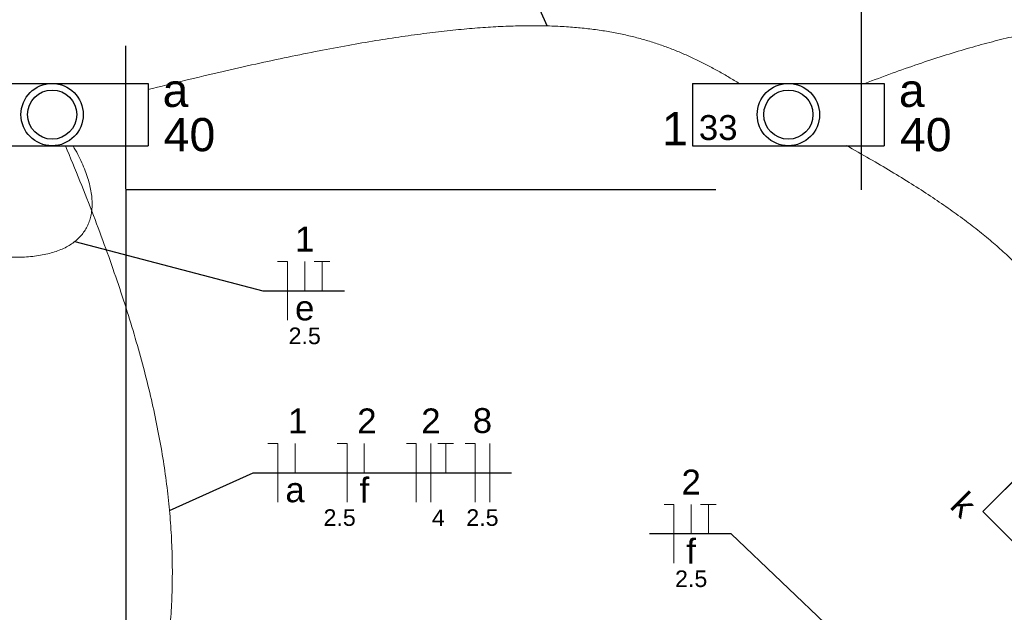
# Model space of a CAD drawing. Header units: millimetres. Extents: x 7 to 269, y 1 to 169.
# Tile 82 of 113: x 71.37 to 75.56, y 52.33 to 54.86. Entities that reach past the tile are written whole.
import ezdxf

# ---------------------------------------------------------------- set-up
doc = ezdxf.new("R2010")
doc.units = ezdxf.units.MM
doc.header["$MEASUREMENT"] = 0
for name, color, linetype, lineweight in [('Eletroduto - Marco Polo', 6, 'Continuous', 9), ('Fiação - Marco Polo', 3, 'Continuous', 9), ('Layout - Marco Polo', 252, 'Continuous', 25), ('Linha de Chamada - Marco Polo', 1, 'Continuous', 25), ('Luminárias - Marco Polo', 5, 'Continuous', 25), ('Textos - Marco Polo', 143, 'Continuous', 25)]:
    doc.layers.add(name, color=color, linetype=linetype, lineweight=lineweight)
doc.styles.add('Arial', font='arial.ttf')

msp = doc.modelspace()

# ---------------------------------------------------------------- linework, layer by layer
at = {"layer": 'Eletroduto - Marco Polo', "linetype": 'Continuous'}
for points in [[(74.965, 54.5837), (75.0813, 54.6271), (75.1924, 54.6663), (75.2985, 54.7012), (75.3998, 54.732), (75.4965, 54.7587), (75.5886, 54.7814), (75.6765, 54.8002), (75.7601, 54.8152), (75.8398, 54.8263), (75.9157, 54.8338), (75.9879, 54.8376), (76.0565, 54.8379), (76.1219, 54.8347), (76.1841, 54.8281), (76.2433, 54.8181), (76.2997, 54.8049), (76.3533, 54.7885), (76.4045, 54.769), (76.4534, 54.7464), (76.5, 54.7208), (76.5447, 54.6924), (76.5875, 54.6611), (76.6286, 54.6271), (76.6683, 54.5904), (76.7065, 54.5511), (76.7436, 54.5093), (76.7797, 54.465), (76.8149, 54.4183), (76.8495, 54.3693), (76.8835, 54.3181)], [(71.9174, 54.5578), (72.0781, 54.5975), (72.231, 54.6337), (72.3762, 54.6666), (72.514, 54.6962), (72.6448, 54.7226), (72.7688, 54.7458), (72.8863, 54.7661), (72.9975, 54.7833), (73.1028, 54.7977), (73.2024, 54.8093), (73.2966, 54.8182), (73.3857, 54.8245), (73.47, 54.8282), (73.5497, 54.8295), (73.6251, 54.8284), (73.6965, 54.825), (73.7642, 54.8194), (73.8284, 54.8117), (73.8895, 54.8019), (73.9477, 54.7902), (74.0033, 54.7766), (74.0566, 54.7612), (74.1078, 54.744), (74.1572, 54.7253), (74.2052, 54.705), (74.252, 54.6833), (74.2978, 54.6602), (74.343, 54.6358), (74.3878, 54.6102), (74.4325, 54.5834)], [(71.5994, 54.3181), (71.6193, 54.2817), (71.6363, 54.2465), (71.6505, 54.2126), (71.6618, 54.1801), (71.6705, 54.1489), (71.6764, 54.119), (71.6796, 54.0906), (71.6801, 54.0635), (71.678, 54.0379), (71.6734, 54.0138), (71.6661, 53.9912), (71.6564, 53.9701), (71.6442, 53.9505), (71.6295, 53.9326), (71.6123, 53.9162), (71.5928, 53.9014), (71.571, 53.8882), (71.5468, 53.8768), (71.5203, 53.867), (71.4916, 53.859), (71.4607, 53.8527), (71.4275, 53.8481), (71.3923, 53.8454), (71.3548, 53.8444), (71.3154, 53.8453), (71.2738, 53.8481), (71.2303, 53.8528), (71.1847, 53.8594), (71.1372, 53.8679), (71.0878, 53.8784)], [(71.5666, 54.3186), (71.6286, 54.1677), (71.6859, 54.0219), (71.7384, 53.8809), (71.7862, 53.7446), (71.8295, 53.6125), (71.8681, 53.4844), (71.9023, 53.3599), (71.932, 53.2388), (71.9574, 53.1207), (71.9784, 53.0054), (71.9952, 52.8925), (72.0077, 52.7818), (72.0162, 52.6729), (72.0205, 52.5655), (72.0209, 52.4594), (72.0173, 52.3542), (72.0097, 52.2496), (71.9984, 52.1454), (71.9832, 52.0412), (71.9644, 51.9367), (71.9418, 51.8316), (71.9157, 51.7256), (71.886, 51.6185), (71.8529, 51.5098), (71.8163, 51.3994), (71.7763, 51.2868), (71.7331, 51.1719), (71.6866, 51.0542), (71.6369, 50.9335), (71.5841, 50.8096)], [(74.8872, 54.3192), (74.9855, 54.2636), (75.0776, 54.2094), (75.1639, 54.1563), (75.2443, 54.1044), (75.3192, 54.0533), (75.3887, 54.0031), (75.4531, 53.9535), (75.5124, 53.9044), (75.567, 53.8557), (75.6169, 53.8072), (75.6623, 53.7588), (75.7035, 53.7104), (75.7407, 53.6617), (75.774, 53.6128), (75.8035, 53.5634), (75.8296, 53.5134), (75.8524, 53.4626), (75.872, 53.411), (75.8887, 53.3583), (75.9027, 53.3045), (75.9141, 53.2494), (75.9231, 53.1929), (75.9299, 53.1347), (75.9347, 53.0749), (75.9377, 53.0132), (75.9391, 52.9495), (75.939, 52.8837), (75.9377, 52.8155), (75.9353, 52.745), (75.9321, 52.672)]]:
    msp.add_spline(points, degree=3, dxfattribs=at)
at = {"layer": 'Fiação - Marco Polo'}
for p, q in [((72.4686, 53.8263), (72.5102, 53.8263)), ((72.5102, 53.5763), (72.5102, 53.8263)), ((72.5839, 53.7013), (72.5839, 53.8263)), ((72.6242, 53.8263), (72.6908, 53.8263)), ((72.6575, 53.7013), (72.6575, 53.8263)), ((72.4277, 53.0525), (72.4694, 53.0525)), ((72.4694, 52.8025), (72.4694, 53.0525)), ((72.543, 52.9275), (72.543, 53.0525)), ((72.7221, 53.0525), (72.7638, 53.0525)), ((72.7638, 52.8025), (72.7638, 53.0525)), ((72.8374, 52.9275), (72.8374, 53.0525)), ((73.0166, 53.0525), (73.0583, 53.0525)), ((73.0583, 52.8025), (73.0583, 53.0525)), ((73.1208, 52.8025), (73.1208, 53.0525)), ((73.1499, 53.0525), (73.2166, 53.0525)), ((73.1833, 52.9275), (73.1833, 53.0525)), ((73.2666, 53.0525), (73.3083, 53.0525)), ((73.3083, 52.8025), (73.3083, 53.0525)), ((73.3708, 52.8025), (73.3708, 53.0525)), ((74.1117, 52.7923), (74.1534, 52.7923)), ((74.1534, 52.5423), (74.1534, 52.7923)), ((74.227, 52.6673), (74.227, 52.7923)), ((74.2672, 52.7923), (74.3339, 52.7923)), ((74.3006, 52.6673), (74.3006, 52.7923))]:
    msp.add_line(p, q, dxfattribs=at)
at = {"layer": 'Layout - Marco Polo'}
for p, q in [((74.9513, 54.1318), (74.9513, 76.6318)), ((71.8234, 54.1338), (71.8234, 54.7433)), ((74.3319, 54.1318), (71.8234, 54.1318)), ((71.8234, 54.1318), (71.8234, 50.3838))]:
    msp.add_line(p, q, dxfattribs=at)
at = {"layer": 'Linha de Chamada - Marco Polo'}
for p, q in [((73.6145, 54.8287), (73.2811, 55.592)), ((71.6067, 53.9116), (72.4061, 53.7013)), ((72.4061, 53.7013), (72.7533, 53.7013)), ((72.0092, 52.7664), (72.3652, 52.9275)), ((72.3652, 52.9275), (73.463, 52.9275)), ((74.3964, 52.6673), (74.0492, 52.6673)), ((74.8256, 52.2587), (74.3964, 52.6673))]:
    msp.add_line(p, q, dxfattribs=at)
at = {"layer": 'Luminárias - Marco Polo'}
for p, q in [((71.102, 54.5838), (71.918, 54.5838)), ((71.918, 54.5838), (71.918, 54.3188)), ((74.2321, 54.5838), (75.0481, 54.5838)), ((74.2321, 54.5838), (74.2321, 54.3188)), ((75.0481, 54.5838), (75.0481, 54.3188)), ((71.102, 54.3188), (71.918, 54.3188)), ((74.2321, 54.3188), (75.0481, 54.3188)), ((75.4665, 52.7627), (75.6539, 52.9501)), ((75.6542, 52.9498), (75.4668, 52.7625)), ((75.4668, 52.7625), (76.1739, 52.0554))]:
    msp.add_line(p, q, dxfattribs=at)
for centre, radius in [((71.5101, 54.4513), 0.1325), ((71.5101, 54.4513), 0.1046), ((74.6402, 54.4513), 0.1325), ((74.6402, 54.4513), 0.1046)]:
    msp.add_circle(centre, radius, dxfattribs=at)

# ---------------------------------------------------------------- texts
at = {"layer": 'Fiação - Marco Polo', "attachment_point": 8, "line_spacing_factor": 0.798, "style": 'Arial'}
for s, insert, char_height, width in [('1', (72.584, 53.8688), 0.1059, 0.12708), ('e', (72.584, 53.5743), 0.1059, 0.12708), ('2.5', (72.584, 53.4737), 0.0706, 0.25416), ('1', (72.554, 53.095), 0.1059, 0.12708), ('2', (72.8485, 53.095), 0.1059, 0.12708), ('2', (73.1205, 53.095), 0.1059, 0.12708), ('8', (73.3395, 53.095), 0.1059, 0.12708), ('2', (74.227, 52.8348), 0.1059, 0.12708), ('a', (72.543, 52.8005), 0.1059, 0.12708), ('f', (72.8375, 52.8005), 0.1059, 0.12708), ('2.5', (72.7325, 52.7004), 0.0706, 0.25416), ('4', (73.152, 52.7004), 0.0706, 0.08472), ('2.5', (73.3395, 52.7004), 0.0706, 0.25416), ('f', (74.227, 52.5403), 0.1059, 0.12708), ('2.5', (74.227, 52.4402), 0.0706, 0.25416)]:
    msp.add_mtext(s, dxfattribs=dict(at, insert=insert, char_height=char_height, width=width))
at = {"layer": 'Luminárias - Marco Polo', "insert": (74.2595, 54.3418), "char_height": 0.1059, "width": 0.25416, "attachment_point": 7, "line_spacing_factor": 0.798, "style": 'Arial'}
msp.add_mtext('33', dxfattribs=at)
at = {"layer": 'Textos - Marco Polo', "char_height": 0.1412, "attachment_point": 7, "line_spacing_factor": 0.798, "style": 'Arial'}
for s, insert, width in [('a', (71.98, 54.482), 0.16944), ('a', (75.11, 54.482), 0.16944), ('1', (74.103, 54.321), 0.16944), ('40', (71.9845, 54.2935), 0.33888), ('40', (75.115, 54.2935), 0.33888)]:
    msp.add_mtext(s, dxfattribs=dict(at, insert=insert, width=width))
at = {"layer": 'Textos - Marco Polo', "insert": (75.3482, 52.7546), "char_height": 0.1059, "width": 0.12708, "attachment_point": 8, "rotation": 315.0007, "line_spacing_factor": 0.798, "style": 'Arial'}
msp.add_mtext('k', dxfattribs=at)

doc.saveas('drawing.dxf')
